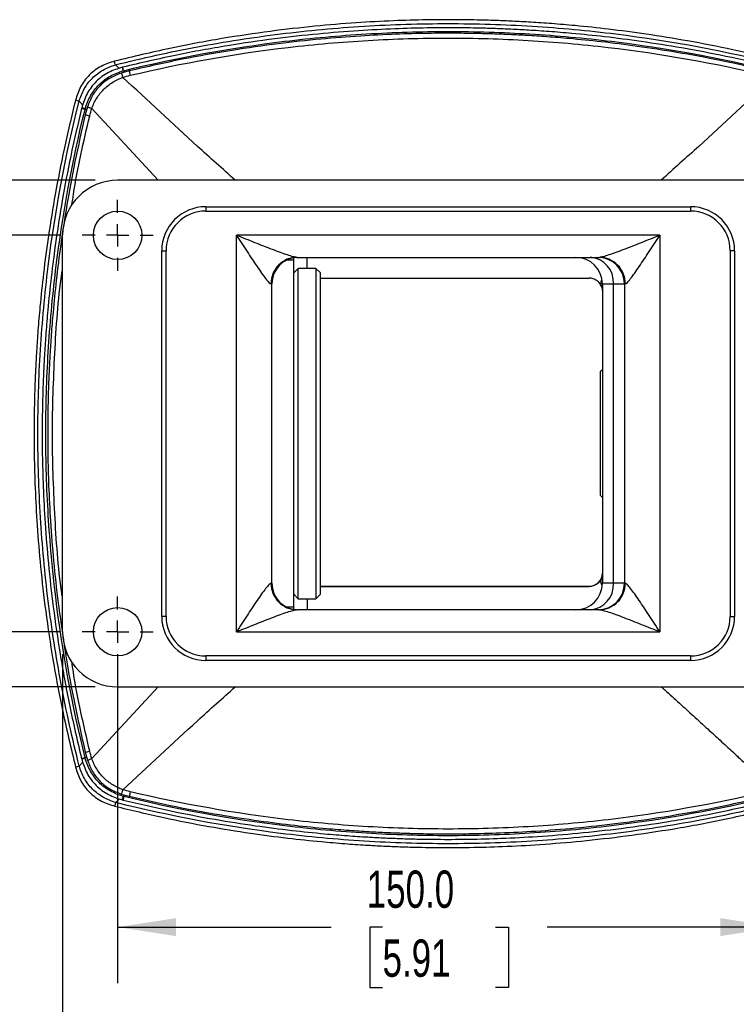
# Model space of a CAD drawing. Header units: millimetres. Extents: x 0 to 1118, y 0 to 864.
# Tile 9 of 25: x 401 to 563, y 137 to 361. Entities that reach past the tile are written whole.
import ezdxf

# ---------------------------------------------------------------- set-up
doc = ezdxf.new("R2010")
doc.units = ezdxf.units.MM
doc.header["$LTSCALE"] = 4
doc.linetypes.add('CENTERX2', pattern=[20.32, 12.7, -2.54, 2.54, -2.54])
doc.layers.add('CENTER', color=40, linetype='CENTERX2')
doc.layers.add('DIMENSIONS', color=140, linetype='Continuous', lineweight=25)
doc.styles.add('SLDTEXTSTYLE0', font='TXT', dxfattribs={"width": 0.7})
doc.dimstyles.new('SLDDIMSTYLE3', dxfattribs={"dimtxt": 8.632031, "dimasz": 13.208, "dimexe": 0, "dimexo": 0.0625, "dimgap": 2.158008, "dimtad": 0, "dimtih": 1, "dimtoh": 1, "dimdec": 1, "dimrnd": 1e-09, "dimzin": 4, "dimdsep": 46, "dimtxsty": 'SLDTEXTSTYLE0', "dimsah": 1, "dimcen": 0.09, "dimadec": 0, "dimazin": 1, "dimtfac": 1, "dimtdec": 1, "dimtofl": 0, "dimtmove": 0, "dimatfit": 3, "dimfxl": 0, "dimfrac": 2, "dimtolj": 1, "dimtzin": 12, "dimarcsym": 0})

# ---------------------------------------------------------------- blocks, each defined once
blk = doc.blocks.new('_D_7')
at = {"layer": 'DIMENSIONS'}
for p, q in [((423, 216.79), (423, 142.12)), ((573, 208.75), (573, 142.12)), ((423, 154.82), (471.42, 154.82)), ((483.12, 154.82), (480.22, 154.82)), ((480.22, 154.82), (480.22, 141.1)), ((508.77, 154.82), (511.67, 154.82)), ((511.67, 154.82), (511.67, 141.1)), ((573, 154.82), (520.47, 154.82)), ((480.22, 141.1), (483.12, 141.1)), ((511.67, 141.1), (508.77, 141.1))]:
    blk.add_line(p, q, dxfattribs=at)
for points in [[(423, 154.82), (436.21, 152.79), (436.21, 156.85)], [(573, 154.82), (559.79, 156.85), (559.79, 152.79)]]:
    blk.add_solid(points, dxfattribs=at)
at = {"layer": 'DIMENSIONS', "char_height": 8.467, "attachment_point": 1, "style": 'SLDTEXTSTYLE0'}
for s, insert in [('150.0', (479.53, 167.67)), ('5.91', (483.12, 152.02))]:
    blk.add_mtext(s, dxfattribs=dict(at, insert=insert))
blk = doc.blocks.new('_D_8')
at = {"layer": 'DIMENSIONS'}
for p, q in [((410.5, 216.79), (410.5, 105.73)), ((585.5, 216.79), (585.5, 105.73)), ((410.5, 118.43), (471.42, 118.43)), ((483.12, 118.43), (480.22, 118.43)), ((480.22, 118.43), (480.22, 104.71)), ((508.77, 118.43), (511.67, 118.43)), ((511.67, 118.43), (511.67, 104.71)), ((585.5, 118.43), (520.47, 118.43)), ((480.22, 104.71), (483.12, 104.71)), ((511.67, 104.71), (508.77, 104.71))]:
    blk.add_line(p, q, dxfattribs=at)
for points in [[(410.5, 118.43), (423.71, 116.39), (423.71, 120.46)], [(585.5, 118.43), (572.29, 120.46), (572.29, 116.39)]]:
    blk.add_solid(points, dxfattribs=at)
at = {"layer": 'DIMENSIONS', "char_height": 8.467, "attachment_point": 1, "style": 'SLDTEXTSTYLE0'}
for s, insert in [('175.0', (479.53, 131.27)), ('6.89', (483.12, 115.62))]:
    blk.add_mtext(s, dxfattribs=dict(at, insert=insert))
blk = doc.blocks.new('_D_9')
at = {"layer": 'DIMENSIONS'}
for p, q in [((409.88, 311.87), (367.44, 311.87)), ((380.14, 311.87), (380.14, 285.28)), ((367.31, 269.63), (364.42, 269.63)), ((364.42, 269.63), (364.42, 255.91)), ((392.97, 269.63), (395.86, 269.63)), ((395.86, 269.63), (395.86, 255.91)), ((364.42, 255.91), (367.31, 255.91)), ((395.86, 255.91), (392.97, 255.91)), ((380.14, 221.87), (380.14, 253.97)), ((409.88, 221.87), (367.44, 221.87))]:
    blk.add_line(p, q, dxfattribs=at)
for points in [[(380.14, 311.87), (378.11, 298.67), (382.17, 298.67)], [(380.14, 221.87), (382.17, 235.08), (378.11, 235.08)]]:
    blk.add_solid(points, dxfattribs=at)
at = {"layer": 'DIMENSIONS', "char_height": 8.467, "attachment_point": 1, "style": 'SLDTEXTSTYLE0'}
for s, insert in [('90.0', (367.31, 282.47)), ('3.54', (367.31, 266.82))]:
    blk.add_mtext(s, dxfattribs=dict(at, insert=insert))
blk = doc.blocks.new('_D_10')
at = {"layer": 'DIMENSIONS'}
for p, q in [((417.92, 324.37), (327.31, 324.37)), ((340.01, 324.37), (340.01, 285.28)), ((327.18, 269.63), (324.28, 269.63)), ((324.28, 269.63), (324.28, 255.91)), ((352.83, 269.63), (355.73, 269.63)), ((355.73, 269.63), (355.73, 255.91)), ((324.28, 255.91), (327.18, 255.91)), ((355.73, 255.91), (352.83, 255.91)), ((340.01, 209.37), (340.01, 253.97)), ((417.92, 209.37), (327.31, 209.37))]:
    blk.add_line(p, q, dxfattribs=at)
for points in [[(340.01, 324.37), (337.98, 311.17), (342.04, 311.17)], [(340.01, 209.37), (342.04, 222.58), (337.98, 222.58)]]:
    blk.add_solid(points, dxfattribs=at)
at = {"layer": 'DIMENSIONS', "char_height": 8.467, "attachment_point": 1, "style": 'SLDTEXTSTYLE0'}
for s, insert in [('115.0', (323.59, 282.47)), ('4.53', (327.18, 266.82))]:
    blk.add_mtext(s, dxfattribs=dict(at, insert=insert))
blk = doc.blocks.new('SW_CENTERMARKSYMBOL_2')
at = {"layer": 'CENTER', "color": 0}
for p, q in [((0, 5.08), (0, 8.04)), ((0, 0), (0, 2.54)), ((-5.08, 0), (-8.04, 0)), ((0, 0), (-2.54, 0)), ((0, 0), (0, -2.54)), ((0, 0), (2.54, 0)), ((5.08, 0), (8.04, 0)), ((0, -5.08), (0, -8.04))]:
    blk.add_line(p, q, dxfattribs=at)
blk = doc.blocks.new('SW_CENTERMARKSYMBOL_3')
at = {"layer": 'CENTER', "color": 0}
for p, q in [((0, 5.08), (0, 8.04)), ((0, 0), (0, 2.54)), ((-5.08, 0), (-8.04, 0)), ((0, 0), (-2.54, 0)), ((0, 0), (0, -2.54)), ((0, 0), (2.54, 0)), ((5.08, 0), (8.04, 0)), ((0, -5.08), (0, -8.04))]:
    blk.add_line(p, q, dxfattribs=at)

msp = doc.modelspace()

# ---------------------------------------------------------------- linework, layer by layer
for p, q in [((423.34, 349.74), (422.49, 350.56)), ((425.63, 349.21), (423.81, 348.7)), ((424.15, 350), (424.15, 350.01)), ((424.6, 348.93), (424.29, 349.23)), ((414.27, 342.32), (415.09, 341.44)), ((414.84, 340.8), (414.8, 340.65)), ((415.64, 340.59), (415.95, 340.27)), ((416.17, 341.06), (415.66, 339.24)), ((417.14, 340.67), (432.21, 324.37)), ((573, 324.37), (423, 324.37)), ((443, 318.37), (553, 318.37)), ((443, 318.37), (443, 317.37)), ((553, 318.37), (553, 317.37)), ((443, 317.37), (553, 317.37)), ((410.5, 221.87), (410.5, 311.87)), ((546, 311.87), (450, 311.87)), ((450, 221.87), (450, 311.87)), ((546, 311.87), (546, 221.87)), ((433, 225.37), (433, 308.37)), ((433, 308.37), (434, 308.37)), ((434, 225.37), (434, 308.37)), ((463, 306.23), (461.3, 306.23)), ((463, 306.23), (463, 306.79)), ((463, 227.45), (463, 306.23)), ((463.67, 306.87), (532.32, 306.87)), ((466, 304.37), (466, 306.87)), ((562, 308.37), (562, 225.37)), ((563, 308.37), (562, 308.37)), ((563, 308.37), (563, 225.37)), ((464, 304.37), (463, 303.37)), ((468, 304.37), (464, 304.37)), ((464, 235.03), (464, 304.37)), ((469, 303.37), (468, 304.37)), ((468, 304.37), (468, 235.03)), ((469, 235.88), (469, 303.37)), ((469, 302.15), (530, 302.15)), ((457.81, 300.87), (458, 300.87)), ((458, 232.87), (458, 300.87)), ((533, 300.87), (533, 232.87)), ((533, 300.87), (535.5, 300.87)), ((535.5, 232.87), (535.5, 300.87)), ((535.5, 300.87), (538, 300.87)), ((538, 300.87), (538, 232.87)), ((538, 300.87), (538.18, 300.87)), ((533, 281.37), (532.5, 280.87)), ((532.5, 280.87), (532.5, 252.87)), ((532.5, 252.87), (533, 252.37)), ((464, 229.37), (464, 235.03)), ((468, 235.03), (468, 229.37)), ((469, 230.37), (469, 235.88)), ((458, 232.87), (457.81, 232.87)), ((535.5, 232.87), (533, 232.87)), ((538, 232.87), (535.5, 232.87)), ((538.18, 232.87), (538, 232.87)), ((463, 230.37), (464, 229.37)), ((468, 229.37), (469, 230.37)), ((469, 232.18), (530, 232.18)), ((530, 232.15), (469, 232.15)), ((530, 232.18), (530, 232.15)), ((464, 229.37), (468, 229.37)), ((466, 229.37), (466, 226.87)), ((463, 227.45), (461.43, 227.45)), ((463, 226.96), (463, 227.45)), ((532.32, 226.87), (463.67, 226.87)), ((434, 225.37), (433, 225.37)), ((562, 225.37), (563, 225.37)), ((450, 221.87), (546, 221.87)), ((553, 216.37), (443, 216.37)), ((443, 216.37), (443, 215.37)), ((553, 215.37), (443, 215.37)), ((553, 216.37), (553, 215.37)), ((432.21, 209.37), (417.14, 193.08)), ((423, 209.37), (573, 209.37)), ((415.66, 194.51), (416.17, 192.69)), ((415.11, 192.25), (414.28, 191.38)), ((415.95, 193.48), (415.63, 193.15)), ((422.57, 183.11), (423.46, 183.94)), ((423.81, 185.04), (425.63, 184.53)), ((424.06, 183.71), (424.26, 183.66)), ((424.27, 184.5), (424.6, 184.82))]:
    msp.add_line(p, q)
for centre in [(423, 311.87), (423, 221.87)]:
    msp.add_circle(centre, 5.5)
for centre, radius, start, end in [((423, 311.87), 12.5, 90, 180), ((443, 308.37), 10, 90, 180), ((553, 308.37), 10, 0, 90), ((443, 308.37), 9, 90, 180), ((553, 308.37), 9, 0, 90), ((464, 300.87), 6, 90, 180), ((527, 300.87), 6, 0, 90), ((529.85, 301.23), 5.66, 356.4406, 85.9313), ((532, 300.87), 6, 0, 90), ((530, 235.18), 3, 269.9997, 359.9997), ((464, 232.87), 6, 180, 270), ((527, 232.87), 6, 270, 0), ((529.85, 232.52), 5.66, 274.0687, 3.5594), ((532, 232.87), 6, 270, 0), ((443, 225.37), 10, 180, 270), ((443, 225.37), 9, 180, 270), ((553, 225.37), 10, 270, 0), ((553, 225.37), 9, 270, 360), ((423, 221.87), 12.5, 180, 270)]:
    msp.add_arc(centre, radius, start, end)
for points, knots in [([(573.72, 351.4), (570.02, 352.29), (562.93, 354), (552.65, 356), (543.24, 357.53), (534.72, 358.66), (527.57, 359.42), (521.68, 359.92), (516.94, 360.25), (512.78, 360.47), (508.95, 360.63), (504.64, 360.76), (499.35, 360.83), (492.8, 360.8), (485.3, 360.59), (476.84, 360.13), (467.51, 359.36), (457.34, 358.19), (446.36, 356.54), (434.54, 354.34), (426.46, 352.4), (422.28, 351.4)], [0, 0, 0, 0, 0.074544, 0.143013, 0.205347, 0.261504, 0.31146, 0.346354, 0.37741, 0.404631, 0.428087, 0.452496, 0.489082, 0.531874, 0.580931, 0.636265, 0.697873, 0.76447, 0.837065, 0.915602, 1, 1, 1, 1]), ([(422.49, 350.56), (428.64, 352.11), (434.84, 353.48), (447.34, 355.82), (453.64, 356.8), (466.27, 358.37), (472.61, 358.96), (485.31, 359.75), (491.66, 359.94), (501.17, 359.94), (504.35, 359.89), (510.69, 359.69), (513.87, 359.55), (523.39, 358.96), (529.73, 358.37), (548.68, 356.02), (561.21, 353.66), (573.51, 350.56)], [0, 0, 0, 0, 0.125, 0.125, 0.25, 0.25, 0.375, 0.375, 0.5, 0.5, 0.5625, 0.5625, 0.625, 0.625, 0.75, 0.75, 1, 1, 1, 1]), ([(571.85, 350.04), (568.24, 350.88), (561.32, 352.51), (551.28, 354.41), (542.1, 355.86), (533.8, 356.94), (526.82, 357.66), (521.08, 358.13), (516.46, 358.44), (512.4, 358.65), (508.67, 358.8), (504.47, 358.93), (499.31, 359), (492.93, 358.97), (485.61, 358.77), (477.37, 358.33), (468.28, 357.6), (458.36, 356.49), (447.65, 354.92), (436.12, 352.83), (428.23, 350.99), (424.15, 350.04)], [0, 0, 0, 0, 0.074549, 0.143019, 0.205353, 0.261511, 0.311467, 0.346362, 0.377423, 0.40465, 0.428112, 0.452519, 0.489111, 0.531909, 0.580953, 0.636285, 0.697885, 0.764472, 0.837061, 0.915596, 1, 1, 1, 1]), ([(424.34, 349.24), (436.35, 352.19), (448.58, 354.43), (467.06, 356.66), (473.24, 357.22), (482.53, 357.78), (485.62, 357.92), (491.81, 358.11), (498, 358.2), (504.18, 358.11), (510.37, 357.92), (513.47, 357.78), (522.75, 357.22), (528.93, 356.66), (547.41, 354.43), (559.64, 352.19), (571.65, 349.24)], [0, 0, 0, 0, 0.25, 0.25, 0.375, 0.375, 0.4375, 0.4375, 0.5, 0.5625, 0.5625, 0.625, 0.625, 0.75, 0.75, 1, 1, 1, 1]), ([(570.36, 349.21), (566.83, 350.02), (560.04, 351.57), (550.2, 353.38), (541.2, 354.77), (533.06, 355.8), (526.23, 356.48), (520.61, 356.94), (516.08, 357.23), (512.1, 357.43), (508.45, 357.58), (504.34, 357.69), (499.29, 357.76), (493.03, 357.73), (485.87, 357.54), (477.8, 357.13), (468.89, 356.43), (459.17, 355.37), (448.67, 353.87), (437.38, 351.88), (429.64, 350.12), (425.63, 349.21)], [0, 0, 0, 0, 0.074557, 0.143028, 0.205356, 0.261509, 0.311466, 0.346364, 0.377425, 0.404649, 0.428107, 0.452515, 0.489113, 0.531919, 0.580965, 0.636291, 0.697891, 0.764476, 0.837057, 0.915589, 1, 1, 1, 1]), ([(425.87, 348.2), (437.65, 351), (449.63, 353.12), (467.72, 355.24), (473.77, 355.77), (485.89, 356.48), (491.94, 356.66), (504.05, 356.66), (510.11, 356.48), (522.22, 355.77), (528.27, 355.24), (546.37, 353.12), (558.34, 351), (570.12, 348.2)], [0, 0, 0, 0, 0.25, 0.25, 0.375, 0.375, 0.5, 0.5, 0.625, 0.625, 0.75, 0.75, 1, 1, 1, 1]), ([(422.28, 351.4), (421.24, 351.07), (419.14, 350.39), (416.46, 348.35), (414.44, 345.67), (413.77, 343.57), (413.43, 342.53)], [0, 0, 0, 0, 0.246927, 0.500167, 0.753013, 1, 1, 1, 1]), ([(422.49, 350.56), (422.42, 350.82), (422.37, 351.03), (422.3, 351.32), (422.28, 351.4), (422.28, 351.4)], [0, 0, 0, 0, 0.5, 0.5, 1, 1, 1, 1]), ([(414.27, 342.32), (414.54, 343.28), (414.93, 344.23), (415.68, 345.56), (415.96, 345.99), (416.57, 346.8), (416.9, 347.19), (417.63, 347.91), (418.02, 348.25), (418.83, 348.87), (419.25, 349.15), (420.58, 349.9), (421.53, 350.28), (422.49, 350.56)], [0, 0, 0, 0, 0.25, 0.25, 0.375, 0.375, 0.5, 0.5, 0.625, 0.625, 0.75, 0.75, 1, 1, 1, 1]), ([(424.09, 350.02), (423, 349.68), (420.81, 348.98), (418.01, 346.87), (415.9, 344.07), (415.19, 341.88), (414.84, 340.8)], [0, 0, 0, 0, 0.246947, 0.499869, 0.752596, 1, 1, 1, 1]), ([(415.64, 340.59), (415.92, 341.6), (416.33, 342.6), (417.12, 344), (417.41, 344.45), (418.06, 345.3), (418.41, 345.71), (419.17, 346.47), (419.58, 346.82), (420.44, 347.47), (420.88, 347.76), (422.28, 348.54), (423.28, 348.94), (424.29, 349.23)], [0, 0, 0, 0, 0.25, 0.25, 0.375, 0.375, 0.5, 0.5, 0.625, 0.625, 0.75, 0.75, 1, 1, 1, 1]), ([(423.81, 348.7), (422.94, 348.36), (421.19, 347.68), (418.95, 345.91), (417.19, 343.67), (416.5, 341.92), (416.17, 341.06)], [0, 0, 0, 0, 0.248068, 0.500608, 0.753002, 1, 1, 1, 1]), ([(424.29, 349.23), (424.26, 349.34), (424.2, 349.57), (424.14, 349.83), (424.1, 349.98), (424.08, 350.04), (424.09, 350.02), (424.09, 350.02)], [0, 0, 0, 0, 0.248978, 0.497958, 0.746937, 0.995911, 1, 1, 1, 1]), ([(424.34, 349.24), (424.3, 349.41), (424.22, 349.74), (424.16, 349.99), (424.15, 350), (424.15, 350)], [0, 0, 0, 0, 0.402205, 0.804398, 1, 1, 1, 1]), ([(425.64, 349.18), (425.64, 349.19), (425.63, 349.2), (425.71, 348.87), (425.82, 348.42), (425.87, 348.2)], [0, 0, 0, 0, 0.20092, 0.600457, 1, 1, 1, 1]), ([(417.14, 340.67), (417.43, 341.47), (417.79, 342.25), (418.47, 343.35), (418.72, 343.7), (419.25, 344.38), (419.54, 344.71), (420.46, 345.63), (421.14, 346.16), (422.62, 347.08), (423.4, 347.45), (424.2, 347.73)], [0, 0, 0, 0, 0.25, 0.25, 0.375, 0.375, 0.5, 0.5, 0.75, 0.75, 1, 1, 1, 1]), ([(423.82, 348.69), (423.82, 348.69), (423.82, 348.71), (423.86, 348.62), (423.95, 348.43), (424.06, 348.13), (424.15, 347.86), (424.2, 347.73)], [0, 0, 0, 0, 0.075268, 0.30645, 0.53763, 0.768814, 1, 1, 1, 1]), ([(449.68, 324.37), (446.82, 326.94), (438.18, 334.69), (429.8, 342.5), (424.2, 347.73)], [0, 0, 0, 0, 0.330571, 1, 1, 1, 1]), ([(571.79, 347.73), (566.19, 342.5), (557.82, 334.69), (549.17, 326.94), (546.32, 324.37)], [0, 0, 0, 0, 0.669427, 1, 1, 1, 1]), ([(413.43, 342.53), (412.54, 338.83), (410.83, 331.75), (408.84, 321.47), (407.31, 312.06), (406.18, 303.55), (405.42, 296.4), (404.92, 290.52), (404.6, 285.78), (404.38, 281.62), (404.22, 277.8), (404.09, 273.49), (404.01, 268.2), (404.05, 261.66), (404.26, 254.16), (404.71, 245.71), (405.49, 236.39), (406.65, 226.22), (408.3, 215.24), (410.5, 203.43), (412.44, 195.36), (413.44, 191.17)], [0, 0, 0, 0, 0.074544, 0.143013, 0.205347, 0.261504, 0.31146, 0.346353, 0.37741, 0.40463, 0.428087, 0.452496, 0.489082, 0.531874, 0.580931, 0.636266, 0.697873, 0.76447, 0.837065, 0.915602, 1, 1, 1, 1]), ([(414.28, 191.38), (412.72, 197.53), (411.36, 203.73), (409.02, 216.23), (408.04, 222.52), (406.47, 235.14), (405.88, 241.48), (405.1, 254.17), (404.9, 260.52), (404.9, 270.03), (404.95, 273.2), (405.14, 279.54), (405.29, 282.71), (405.88, 292.23), (406.47, 298.56), (408.82, 317.5), (411.17, 330.03), (414.27, 342.32)], [0, 0, 0, 0, 0.125, 0.125, 0.25, 0.25, 0.375, 0.375, 0.5, 0.5, 0.5625, 0.5625, 0.625, 0.625, 0.75, 0.75, 1, 1, 1, 1]), ([(414.27, 342.32), (414.01, 342.38), (413.8, 342.44), (413.51, 342.51), (413.43, 342.53), (413.43, 342.53)], [0, 0, 0, 0, 0.5, 0.5, 1, 1, 1, 1]), ([(414.8, 340.65), (413.96, 337.04), (412.33, 330.12), (410.44, 320.1), (408.99, 310.92), (407.92, 302.62), (407.2, 295.66), (406.72, 289.92), (406.42, 285.3), (406.2, 281.24), (406.05, 277.52), (405.93, 273.32), (405.86, 268.17), (405.89, 261.79), (406.09, 254.48), (406.52, 246.24), (407.26, 237.16), (408.37, 227.24), (409.94, 216.54), (412.02, 205.02), (413.86, 197.14), (414.81, 193.06)], [0, 0, 0, 0, 0.074549, 0.143019, 0.205353, 0.261511, 0.311466, 0.346362, 0.377425, 0.404653, 0.428113, 0.452518, 0.489109, 0.531908, 0.580955, 0.636287, 0.697885, 0.764471, 0.837061, 0.915596, 1, 1, 1, 1]), ([(415.61, 193.25), (412.66, 205.25), (410.43, 217.47), (408.2, 235.94), (407.64, 242.12), (407.08, 251.39), (406.94, 254.49), (406.75, 260.67), (406.66, 266.85), (406.75, 273.03), (406.94, 279.22), (407.08, 282.31), (407.63, 291.59), (408.19, 297.76), (410.42, 316.23), (412.66, 328.45), (415.6, 340.45)], [0, 0, 0, 0, 0.25, 0.25, 0.375, 0.375, 0.4375, 0.4375, 0.5, 0.5625, 0.5625, 0.625, 0.625, 0.75, 0.75, 1, 1, 1, 1]), ([(415.64, 340.59), (415.52, 340.62), (415.29, 340.68), (415.04, 340.75), (414.89, 340.79), (414.83, 340.8), (414.84, 340.8), (414.84, 340.8)], [0, 0, 0, 0, 0.2486219, 0.4972528, 0.7458619, 0.9944977, 1, 1, 1, 1]), ([(415.6, 340.45), (415.35, 340.51), (414.89, 340.63), (414.86, 340.63), (414.85, 340.64)], [0, 0, 0, 0, 0.555133, 1, 1, 1, 1]), ([(416.18, 341.06), (416.18, 341.05), (416.16, 341.05), (416.25, 341.01), (416.44, 340.92), (416.74, 340.81), (417.01, 340.72), (417.14, 340.67)], [0, 0, 0, 0, 0.075266, 0.306445, 0.53763, 0.768816, 1, 1, 1, 1]), ([(415.66, 339.24), (414.85, 335.7), (413.3, 328.91), (411.49, 319.08), (410.1, 310.08), (409.07, 301.94), (408.39, 295.11), (407.93, 289.48), (407.64, 284.96), (407.44, 280.98), (407.29, 277.33), (407.18, 273.22), (407.11, 268.16), (407.14, 261.91), (407.33, 254.74), (407.74, 246.67), (408.45, 237.76), (409.35, 229.22), (410.17, 223.68), (410.51, 221.36)], [0, 0, 0, 0, 0.091734, 0.17598, 0.252669, 0.321758, 0.383225, 0.426163, 0.46438, 0.497876, 0.526739, 0.55677, 0.6018, 0.654468, 0.714814, 0.782886, 0.858679, 0.940604, 1, 1, 1, 1]), ([(412.63, 318.81), (412.75, 319.6), (413.72, 326.4), (415.29, 333.09), (416.67, 339)], [0, 0, 0, 0, 0.117272, 1, 1, 1, 1]), ([(415.69, 339.23), (415.68, 339.23), (415.68, 339.24), (416, 339.16), (416.45, 339.05), (416.67, 339)], [0, 0, 0, 0, 0.20092, 0.600457, 1, 1, 1, 1]), ([(450, 311.87), (450.79, 310.64), (451.6, 309.39), (452.77, 307.59), (453.15, 307), (453.91, 305.86), (454.28, 305.31), (454.99, 304.25), (455.34, 303.75), (455.99, 302.83), (456.3, 302.41), (456.86, 301.7), (457.11, 301.4), (457.53, 300.99), (457.7, 300.87), (457.81, 300.87)], [0, 0, 0, 0, 0.25, 0.25, 0.375, 0.375, 0.5, 0.5, 0.625, 0.625, 0.75, 0.75, 0.875, 0.875, 1, 1, 1, 1]), ([(463.67, 306.87), (463.47, 306.87), (463.18, 306.93), (462.45, 307.11), (462.01, 307.25), (461.03, 307.57), (460.49, 307.76), (459.35, 308.18), (458.74, 308.41), (457.49, 308.89), (456.84, 309.14), (455.52, 309.66), (454.85, 309.93), (452.8, 310.75), (451.39, 311.31), (450, 311.87)], [0, 0, 0, 0, 0.125, 0.125, 0.25, 0.25, 0.375, 0.375, 0.5, 0.5, 0.625, 0.625, 0.75, 0.75, 1, 1, 1, 1]), ([(546, 311.87), (544.61, 311.31), (543.2, 310.75), (541.15, 309.93), (540.47, 309.66), (539.16, 309.14), (538.51, 308.89), (537.25, 308.41), (536.65, 308.18), (535.5, 307.76), (534.96, 307.57), (533.99, 307.25), (533.55, 307.11), (532.82, 306.93), (532.52, 306.87), (532.32, 306.87)], [0, 0, 0, 0, 0.25, 0.25, 0.375, 0.375, 0.5, 0.5, 0.625, 0.625, 0.75, 0.75, 0.875, 0.875, 1, 1, 1, 1]), ([(538.18, 300.87), (538.3, 300.87), (538.47, 300.99), (538.88, 301.4), (539.13, 301.7), (539.69, 302.41), (540, 302.83), (540.66, 303.75), (541, 304.25), (541.72, 305.31), (542.09, 305.86), (542.84, 307), (543.23, 307.59), (544.4, 309.4), (545.2, 310.64), (546, 311.87)], [0, 0, 0, 0, 0.125, 0.125, 0.25, 0.25, 0.375, 0.375, 0.5, 0.5, 0.625, 0.625, 0.75, 0.75, 1, 1, 1, 1]), ([(463.67, 306.87), (462.9, 306.87), (462.14, 306.72), (460.72, 306.12), (460.07, 305.67), (458.99, 304.56), (458.55, 303.9), (457.96, 302.44), (457.81, 301.66), (457.81, 300.87)], [0, 0, 0, 0, 0.25, 0.25, 0.5, 0.5, 0.75, 0.75, 1, 1, 1, 1]), ([(538.18, 300.87), (538.18, 301.66), (538.03, 302.44), (537.44, 303.9), (537.01, 304.56), (535.92, 305.67), (535.27, 306.12), (533.86, 306.72), (533.09, 306.87), (532.32, 306.87)], [0, 0, 0, 0, 0.25, 0.25, 0.5, 0.5, 0.75, 0.75, 1, 1, 1, 1]), ([(410.5, 229.46), (410.44, 229.83), (409.5, 236.2), (408.65, 248.69), (408, 266.87), (408.65, 285.05), (409.5, 297.55), (410.44, 303.92), (410.5, 304.28)], [0, 0, 0, 0, 0.014861, 0.257653, 0.499993, 0.742338, 0.985134, 1, 1, 1, 1]), ([(532.82, 300.17), (532.72, 300.44), (532.58, 300.71), (532.21, 301.2), (531.98, 301.42), (531.46, 301.78), (531.18, 301.92), (530.59, 302.1), (530.28, 302.15), (530, 302.15)], [0, 0, 0, 0, 0.25, 0.25, 0.5, 0.5, 0.75, 0.75, 1, 1, 1, 1]), ([(532.84, 301.71), (532.78, 301.62), (532.61, 301.34), (532.63, 300.8), (532.75, 300.4), (532.82, 300.17)], [0, 0, 0, 0, 0.200632, 0.562879, 1, 1, 1, 1]), ([(457.81, 232.87), (457.7, 232.87), (457.53, 232.76), (457.11, 232.35), (456.86, 232.05), (456.3, 231.34), (455.99, 230.92), (455.34, 230), (454.99, 229.5), (454.28, 228.44), (453.91, 227.88), (453.15, 226.74), (452.77, 226.16), (451.59, 224.35), (450.79, 223.11), (450, 221.87)], [0, 0, 0, 0, 0.125, 0.125, 0.25, 0.25, 0.375, 0.375, 0.5, 0.5, 0.625, 0.625, 0.75, 0.75, 1, 1, 1, 1]), ([(457.81, 232.87), (457.81, 232.09), (457.96, 231.3), (458.55, 229.85), (458.99, 229.19), (460.07, 228.08), (460.72, 227.63), (462.14, 227.03), (462.9, 226.87), (463.67, 226.87)], [0, 0, 0, 0, 0.25, 0.25, 0.5, 0.5, 0.75, 0.75, 1, 1, 1, 1]), ([(532.82, 234.14), (532.72, 233.87), (532.58, 233.6), (532.21, 233.1), (531.98, 232.88), (531.46, 232.51), (531.18, 232.37), (530.59, 232.19), (530.28, 232.15), (530, 232.15)], [0, 0, 0, 0, 0.25, 0.25, 0.5, 0.5, 0.75, 0.75, 1, 1, 1, 1]), ([(532.32, 226.87), (533.09, 226.87), (533.86, 227.03), (535.27, 227.63), (535.92, 228.08), (537.01, 229.19), (537.44, 229.85), (538.03, 231.3), (538.18, 232.09), (538.18, 232.87)], [0, 0, 0, 0, 0.25, 0.25, 0.5, 0.5, 0.75, 0.75, 1, 1, 1, 1]), ([(532.82, 234.14), (532.75, 233.91), (532.63, 233.5), (532.62, 232.91), (532.82, 232.59), (532.91, 232.45)], [0, 0, 0, 0, 0.400749, 0.732599, 1, 1, 1, 1]), ([(546, 221.87), (545.2, 223.11), (544.4, 224.35), (543.23, 226.15), (542.84, 226.74), (542.09, 227.89), (541.72, 228.44), (541, 229.5), (540.66, 230), (540, 230.92), (539.69, 231.34), (539.13, 232.05), (538.88, 232.35), (538.46, 232.76), (538.3, 232.87), (538.18, 232.87)], [0, 0, 0, 0, 0.25, 0.25, 0.375, 0.375, 0.5, 0.5, 0.625, 0.625, 0.75, 0.75, 0.875, 0.875, 1, 1, 1, 1]), ([(450, 221.87), (451.39, 222.43), (452.79, 223), (454.85, 223.82), (455.52, 224.09), (456.84, 224.61), (457.49, 224.86), (458.74, 225.34), (459.35, 225.57), (460.49, 225.99), (461.03, 226.18), (462.01, 226.5), (462.45, 226.63), (463.18, 226.82), (463.47, 226.87), (463.67, 226.87)], [0, 0, 0, 0, 0.25, 0.25, 0.375, 0.375, 0.5, 0.5, 0.625, 0.625, 0.75, 0.75, 0.875, 0.875, 1, 1, 1, 1]), ([(532.32, 226.87), (532.52, 226.87), (532.82, 226.82), (533.55, 226.63), (533.99, 226.5), (534.96, 226.18), (535.5, 225.99), (536.65, 225.57), (537.25, 225.34), (538.5, 224.86), (539.15, 224.61), (540.47, 224.09), (541.15, 223.82), (543.2, 223), (544.61, 222.43), (546, 221.87)], [0, 0, 0, 0, 0.125, 0.125, 0.25, 0.25, 0.375, 0.375, 0.5, 0.5, 0.625, 0.625, 0.75, 0.75, 1, 1, 1, 1]), ([(410.58, 220.88), (410.72, 219.87), (411.39, 215.07), (413.01, 206.25), (414.75, 198.52), (415.66, 194.51)], [0, 0, 0, 0, 0.1140695, 0.5410542, 1, 1, 1, 1]), ([(416.67, 194.75), (415.29, 200.66), (413.71, 207.42), (412.73, 214.28), (412.6, 215.15)], [0, 0, 0, 0, 0.873916, 1, 1, 1, 1]), ([(424.2, 186.01), (429.8, 191.25), (438.18, 199.06), (446.82, 206.81), (449.68, 209.37)], [0, 0, 0, 0, 0.6694303, 1, 1, 1, 1]), ([(546.36, 209.37), (546.63, 209.14), (548, 207.9), (550.44, 205.69), (553.7, 202.74), (556.3, 200.36), (558.31, 198.52), (559.71, 197.24), (561.11, 195.95), (562.35, 194.81), (563.26, 193.96), (564.06, 193.22), (565.12, 192.24), (566.8, 190.68), (569.1, 188.54), (570.83, 186.92), (571.79, 186.01)], [0, 0, 0, 0, 0.030355, 0.15987, 0.284391, 0.410996, 0.466043, 0.521103, 0.576178, 0.631273, 0.667521, 0.684216, 0.726517, 0.793272, 0.884446, 1, 1, 1, 1]), ([(415.69, 194.51), (415.68, 194.51), (415.68, 194.51), (416, 194.59), (416.45, 194.7), (416.67, 194.75)], [0, 0, 0, 0, 0.20092, 0.600457, 1, 1, 1, 1]), ([(415.63, 193.15), (415.52, 193.12), (415.29, 193.06), (415.04, 193), (414.89, 192.96), (414.82, 192.94), (414.84, 192.95), (414.84, 192.95)], [0, 0, 0, 0, 0.2484185, 0.4968385, 0.7452573, 0.9936714, 1, 1, 1, 1]), ([(414.84, 192.95), (415.19, 191.87), (415.89, 189.68), (418, 186.89), (420.79, 184.77), (422.97, 184.06), (424.06, 183.71)], [0, 0, 0, 0, 0.246991, 0.49987, 0.752557, 1, 1, 1, 1]), ([(415.61, 193.25), (415.36, 193.19), (414.9, 193.08), (414.87, 193.07), (414.86, 193.07)], [0, 0, 0, 0, 0.55497, 1, 1, 1, 1]), ([(424.27, 184.5), (423.26, 184.79), (422.26, 185.2), (420.86, 185.99), (420.41, 186.28), (419.56, 186.93), (419.16, 187.28), (418.4, 188.04), (418.04, 188.45), (417.4, 189.31), (417.11, 189.75), (416.32, 191.15), (415.92, 192.14), (415.63, 193.15)], [0, 0, 0, 0, 0.25, 0.25, 0.375, 0.375, 0.5, 0.5, 0.625, 0.625, 0.75, 0.75, 1, 1, 1, 1]), ([(416.18, 192.69), (416.18, 192.69), (416.16, 192.7), (416.25, 192.74), (416.44, 192.82), (416.74, 192.94), (417.01, 193.03), (417.14, 193.08)], [0, 0, 0, 0, 0.075268, 0.30645, 0.537629, 0.768814, 1, 1, 1, 1]), ([(416.17, 192.69), (416.51, 191.82), (417.19, 190.07), (418.96, 187.83), (421.2, 186.06), (422.95, 185.38), (423.81, 185.04)], [0, 0, 0, 0, 0.248042, 0.500632, 0.753014, 1, 1, 1, 1]), ([(424.2, 186.01), (423.4, 186.3), (422.62, 186.67), (421.16, 187.57), (420.47, 188.11), (419.55, 189.03), (419.26, 189.35), (418.73, 190.03), (418.48, 190.39), (417.8, 191.49), (417.43, 192.28), (417.14, 193.08)], [0, 0, 0, 0, 0.25, 0.25, 0.5, 0.5, 0.625, 0.625, 0.75, 0.75, 1, 1, 1, 1]), ([(413.44, 191.17), (413.44, 191.17), (413.52, 191.19), (413.81, 191.27), (414.02, 191.32), (414.28, 191.38)], [0, 0, 0, 0, 0.5, 0.5, 1, 1, 1, 1]), ([(413.44, 191.17), (413.78, 190.13), (414.46, 188.02), (416.51, 185.33), (419.21, 183.29), (421.32, 182.61), (422.36, 182.28)], [0, 0, 0, 0, 0.246964, 0.500166, 0.752976, 1, 1, 1, 1]), ([(422.57, 183.11), (421.61, 183.38), (420.65, 183.77), (419.31, 184.53), (418.88, 184.81), (418.06, 185.42), (417.67, 185.76), (416.94, 186.49), (416.6, 186.88), (415.98, 187.7), (415.7, 188.13), (414.94, 189.46), (414.55, 190.42), (414.28, 191.38)], [0, 0, 0, 0, 0.25, 0.25, 0.375, 0.375, 0.5, 0.5, 0.625, 0.625, 0.75, 0.75, 1, 1, 1, 1]), ([(424.2, 186.01), (424.15, 185.88), (424.06, 185.62), (423.95, 185.32), (423.86, 185.12), (423.82, 185.04), (423.82, 185.05), (423.82, 185.06)], [0, 0, 0, 0, 0.231186, 0.462371, 0.69355, 0.924732, 1, 1, 1, 1]), ([(425.87, 185.55), (425.83, 185.35), (425.73, 184.97), (425.65, 184.6), (425.64, 184.56), (425.63, 184.54)], [0, 0, 0, 0, 0.339152, 0.6783, 1, 1, 1, 1]), ([(570.12, 185.55), (558.34, 182.75), (546.37, 180.63), (528.27, 178.5), (522.22, 177.97), (510.11, 177.27), (504.05, 177.09), (491.94, 177.09), (485.89, 177.27), (473.77, 177.97), (467.72, 178.5), (449.63, 180.63), (437.65, 182.75), (425.87, 185.55)], [0, 0, 0, 0, 0.25, 0.25, 0.375, 0.375, 0.5, 0.5, 0.625, 0.625, 0.75, 0.75, 1, 1, 1, 1]), ([(424.06, 183.71), (424.06, 183.71), (424.05, 183.69), (424.07, 183.76), (424.11, 183.91), (424.18, 184.16), (424.24, 184.39), (424.27, 184.5)], [0, 0, 0, 0, 0.0077734, 0.2558263, 0.5038839, 0.7519427, 1, 1, 1, 1]), ([(424.27, 183.71), (424.27, 183.69), (424.25, 183.63), (424.32, 183.89), (424.41, 184.27), (424.46, 184.46)], [0, 0, 0, 0, 0.127537, 0.563761, 1, 1, 1, 1]), ([(424.26, 183.66), (427.86, 182.81), (434.78, 181.19), (444.79, 179.3), (453.96, 177.85), (462.25, 176.78), (469.22, 176.06), (474.95, 175.59), (479.56, 175.28), (483.62, 175.07), (487.34, 174.92), (491.53, 174.8), (496.68, 174.73), (503.06, 174.76), (510.36, 174.96), (518.59, 175.39), (527.67, 176.12), (537.58, 177.22), (548.27, 178.79), (559.78, 180.87), (567.65, 182.71), (571.73, 183.66)], [0, 0, 0, 0, 0.074549, 0.143019, 0.205352, 0.261509, 0.311467, 0.346362, 0.377422, 0.404647, 0.428108, 0.452519, 0.489114, 0.531903, 0.580958, 0.636287, 0.697885, 0.764472, 0.837061, 0.915595, 1, 1, 1, 1]), ([(571.54, 184.46), (559.55, 181.51), (547.34, 179.29), (528.88, 177.06), (522.71, 176.5), (513.44, 175.94), (510.35, 175.8), (504.17, 175.62), (501.08, 175.57), (491.82, 175.57), (485.64, 175.75), (473.28, 176.5), (467.11, 177.06), (448.66, 179.29), (436.45, 181.51), (424.46, 184.46)], [0, 0, 0, 0, 0.25, 0.25, 0.375, 0.375, 0.4375, 0.4375, 0.5, 0.5, 0.625, 0.625, 0.75, 0.75, 1, 1, 1, 1]), ([(425.63, 184.53), (429.17, 183.72), (435.96, 182.17), (445.8, 180.37), (454.79, 178.97), (462.93, 177.95), (469.76, 177.26), (475.39, 176.81), (479.91, 176.52), (483.89, 176.31), (487.54, 176.17), (491.65, 176.05), (496.71, 175.98), (502.96, 176.02), (510.13, 176.21), (518.2, 176.62), (527.11, 177.32), (536.83, 178.38), (547.32, 179.87), (558.62, 181.87), (566.36, 183.62), (570.36, 184.53)], [0, 0, 0, 0, 0.074556, 0.143026, 0.205356, 0.261511, 0.311468, 0.346365, 0.377424, 0.404647, 0.428104, 0.452512, 0.48911, 0.531917, 0.580964, 0.63629, 0.697892, 0.764478, 0.837061, 0.915591, 1, 1, 1, 1]), ([(422.36, 182.28), (422.36, 182.28), (422.38, 182.36), (422.46, 182.64), (422.51, 182.85), (422.57, 183.11)], [0, 0, 0, 0, 0.5, 0.5, 1, 1, 1, 1]), ([(422.36, 182.28), (426.06, 181.39), (433.14, 179.68), (443.41, 177.69), (452.81, 176.16), (461.32, 175.03), (468.46, 174.28), (474.34, 173.78), (479.08, 173.45), (483.24, 173.23), (487.06, 173.07), (491.36, 172.94), (496.64, 172.87), (503.19, 172.9), (510.68, 173.11), (519.13, 173.56), (528.44, 174.34), (538.61, 175.5), (549.58, 177.15), (561.38, 179.34), (569.45, 181.28), (573.63, 182.28)], [0, 0, 0, 0, 0.074545, 0.143014, 0.205346, 0.261502, 0.311459, 0.346355, 0.377413, 0.404634, 0.428088, 0.452492, 0.48908, 0.531872, 0.58093, 0.636267, 0.697875, 0.76447, 0.837063, 0.915601, 1, 1, 1, 1]), ([(573.42, 183.11), (567.28, 181.56), (561.08, 180.2), (548.59, 177.86), (542.31, 176.88), (529.69, 175.31), (523.35, 174.72), (513.84, 174.14), (510.67, 173.99), (504.33, 173.79), (501.16, 173.75), (491.66, 173.75), (485.31, 173.94), (472.64, 174.72), (466.3, 175.31), (447.38, 177.66), (434.86, 180.01), (422.57, 183.11)], [0, 0, 0, 0, 0.125, 0.125, 0.25, 0.25, 0.375, 0.375, 0.4375, 0.4375, 0.5, 0.5, 0.625, 0.625, 0.75, 0.75, 1, 1, 1, 1])]:
    msp.add_open_spline(points, degree=3, knots=knots)
for points in [[(424.29, 349.23), (424.3, 349.23), (424.32, 349.24), (424.34, 349.24)], [(424.2, 347.73), (424.75, 347.91), (425.31, 348.07), (425.87, 348.2)], [(415.6, 340.45), (415.61, 340.5), (415.62, 340.55), (415.64, 340.59)], [(416.67, 339), (416.81, 339.56), (416.96, 340.12), (417.14, 340.67)], [(532.82, 300.17), (532.94, 299.85), (533, 299.5), (533, 299.15)], [(533, 235.16), (533, 234.81), (532.94, 234.46), (532.82, 234.14)], [(417.14, 193.08), (416.96, 193.62), (416.81, 194.18), (416.67, 194.75)], [(415.63, 193.15), (415.63, 193.19), (415.62, 193.22), (415.61, 193.25)], [(425.87, 185.55), (425.31, 185.68), (424.75, 185.84), (424.2, 186.01)], [(424.46, 184.46), (424.39, 184.47), (424.33, 184.49), (424.27, 184.5)]]:
    msp.add_open_spline(points, degree=3)

# ---------------------------------------------------------------- block references
at = {"layer": 'CENTER'}
for name, p in [('SW_CENTERMARKSYMBOL_2', (423, 311.87)), ('SW_CENTERMARKSYMBOL_3', (423, 221.87))]:
    msp.add_blockref(name, p, dxfattribs=at)

# ---------------------------------------------------------------- dimensions: what is measured, and where the dimension line sits
at = {"layer": 'DIMENSIONS'}
for base, p1, p2, picture, middle in [((340.01, 209.37), (423, 324.37), (423, 209.37), '_D_10', (340.01, 269.63)), ((380.14, 311.87), (414.96, 221.87), (414.96, 311.87), '_D_9', (380.14, 269.63))]:
    dim = msp.add_linear_dim(base=base, p1=p1, p2=p2, angle=90, dimstyle='SLDDIMSTYLE3', dxfattribs=at)
    dim.commit()
    dim.dimension.update_dxf_attribs({"geometry": picture, "text_midpoint": middle, "dimtype": 160})
for base, p1, p2, picture, middle in [((585.5, 118.43), (410.5, 221.87), (585.5, 221.87), '_D_8', (495.95, 118.43)), ((573, 154.82), (423, 221.87), (573, 213.83), '_D_7', (495.95, 154.82))]:
    dim = msp.add_linear_dim(base=base, p1=p1, p2=p2, dimstyle='SLDDIMSTYLE3', dxfattribs=at)
    dim.commit()
    dim.dimension.update_dxf_attribs({"geometry": picture, "text_midpoint": middle, "dimtype": 160})

doc.saveas('drawing.dxf')
